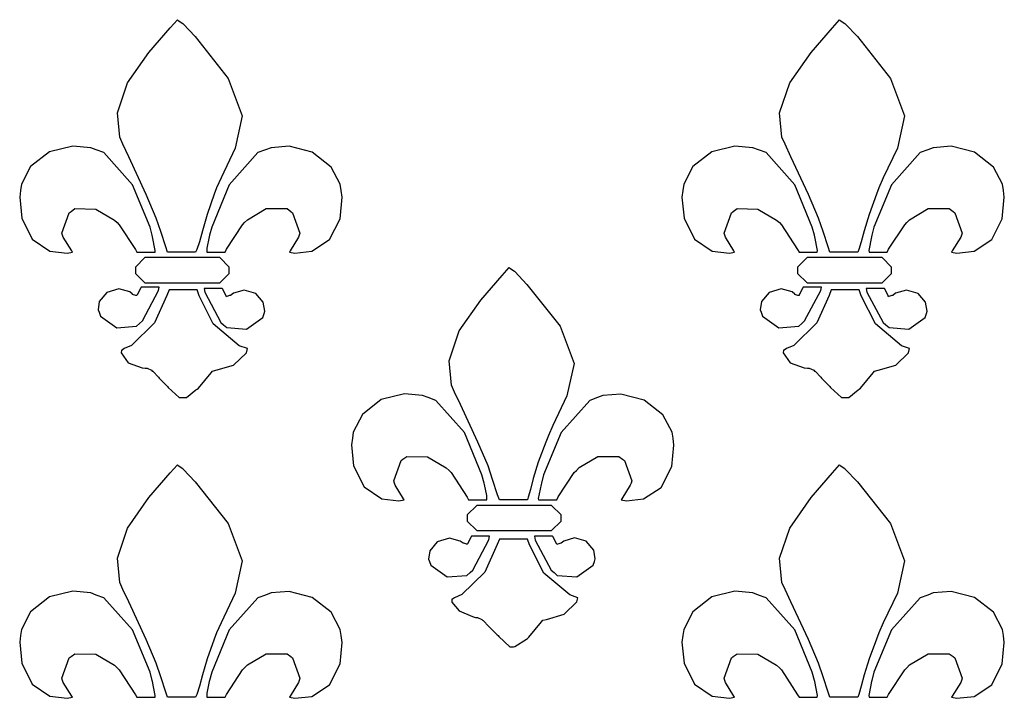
# Model space of a CAD drawing. Extents: x 2.21 to 5.36, y 0.23 to 5.17.
# Tile 6 of 8: x 2.22 to 2.95, y 4.65 to 5.16. Entities that reach past the tile are written whole.
import ezdxf

# ---------------------------------------------------------------- set-up
doc = ezdxf.new("R2010")
doc.units = 0
doc.layers.get('0').update_dxf_attribs({"linetype": 'CONTINUOUS'})

msp = doc.modelspace()

# ---------------------------------------------------------------- linework, layer by layer
at = {"color": 2}
for points in [[(2.34896, 4.98264), (2.34375, 4.98264), (2.33203, 4.98264), (2.32813, 4.98264), (2.32676, 4.98643), (2.32303, 4.99783), (2.31967, 5.00792), (2.31213, 5.02544), (2.29915, 5.05354), (2.29482, 5.06282), (2.29243, 5.06808), (2.29075, 5.08615), (2.29829, 5.10846), (2.31424, 5.13113), (2.33008, 5.14953), (2.33539, 5.15554), (2.33589, 5.15506), (2.33931, 5.15272), (2.33957, 5.15246), (2.34864, 5.14296), (2.37321, 5.11187), (2.38368, 5.0841), (2.37836, 5.06), (2.36783, 5.03797), (2.36458, 5.03054), (2.36274, 5.02561), (2.35758, 5.01064), (2.354, 4.99843), (2.35183, 4.99029), (2.34978, 4.98449), (2.34896, 4.98264)], [(2.84169, 4.98264), (2.83649, 4.98264), (2.82476, 4.98264), (2.82086, 4.98264), (2.8195, 4.98643), (2.81575, 4.99783), (2.81233, 5.00792), (2.80485, 5.02544), (2.79183, 5.05354), (2.78749, 5.06282), (2.7851, 5.06808), (2.78342, 5.08615), (2.79096, 5.10846), (2.80697, 5.13113), (2.82275, 5.14953), (2.82813, 5.15554), (2.82861, 5.15506), (2.83203, 5.15272), (2.83231, 5.15246), (2.84136, 5.14296), (2.86594, 5.11187), (2.87642, 5.0841), (2.8711, 5.06), (2.86057, 5.03797), (2.85732, 5.03054), (2.85542, 5.02561), (2.85015, 5.01064), (2.84631, 4.99843), (2.84407, 4.99029), (2.84233, 4.98454), (2.84169, 4.98264)], [(2.31668, 4.99511), (2.31511, 5.00114), (2.30208, 5.03276), (2.28071, 5.05664), (2.27501, 5.05871), (2.27094, 5.06028), (2.25754, 5.06147), (2.24024, 5.05729), (2.22618, 5.04628), (2.2194, 5.0331), (2.21875, 5.02849), (2.21804, 5.02349), (2.21963, 5.00786), (2.22743, 4.99229), (2.24056, 4.9834), (2.25331, 4.98182), (2.25726, 4.98264), (2.25672, 4.98346), (2.25049, 4.9936), (2.25, 4.99511), (2.24946, 4.99669), (2.25493, 5.01183), (2.25624, 5.01286), (2.25906, 5.01497), (2.27458, 5.01454), (2.28851, 5.00635), (2.29064, 5.0045), (2.29215, 5.00299), (2.30414, 4.98449), (2.30524, 4.98264), (2.3086, 4.98264), (2.31619, 4.98264), (2.31874, 4.98264), (2.31896, 4.98372), (2.31689, 4.99408), (2.31668, 4.99511)], [(2.35732, 4.98264), (2.36068, 4.98264), (2.36828, 4.98264), (2.37082, 4.98264), (2.37185, 4.98475), (2.38385, 5.00299), (2.38542, 5.0045), (2.38747, 5.00662), (2.40142, 5.01497), (2.41694, 5.01497), (2.41982, 5.01286), (2.42111, 5.01183), (2.42654, 4.99669), (2.42606, 4.99511), (2.42551, 4.9936), (2.41922, 4.98346), (2.41872, 4.98264), (2.42264, 4.98182), (2.43544, 4.98324), (2.44857, 4.99192), (2.45637, 5.00743), (2.45796, 5.02339), (2.45731, 5.02849), (2.4566, 5.03304), (2.44982, 5.04585), (2.43576, 5.05686), (2.41846, 5.06131), (2.40506, 5.06022), (2.40104, 5.05871), (2.39529, 5.05664), (2.37392, 5.03276), (2.36089, 5.00114), (2.35938, 4.99511), (2.3591, 4.99408), (2.35732, 4.98551), (2.35732, 4.98264)], [(2.80935, 4.99511), (2.80778, 5.00114), (2.79476, 5.03276), (2.77339, 5.05664), (2.76768, 5.05871), (2.76361, 5.06028), (2.75022, 5.06147), (2.73292, 5.05729), (2.71892, 5.04628), (2.71212, 5.0331), (2.71149, 5.02849), (2.71078, 5.02349), (2.71235, 5.00786), (2.72017, 4.99229), (2.73324, 4.9834), (2.74604, 4.98182), (2.75, 4.98264), (2.74946, 4.98346), (2.74322, 4.9936), (2.74274, 4.99511), (2.74219, 4.99669), (2.74767, 5.01183), (2.74897, 5.01286), (2.75179, 5.01497), (2.76731, 5.01454), (2.78119, 5.00635), (2.78331, 5.0045), (2.78489, 5.00299), (2.79682, 4.98449), (2.7979, 4.98264), (2.80126, 4.98264), (2.80892, 4.98264), (2.81147, 4.98264), (2.81168, 4.98372), (2.80963, 4.99408), (2.80935, 4.99511)], [(2.84999, 4.98264), (2.85335, 4.98264), (2.861, 4.98264), (2.86356, 4.98264), (2.86458, 4.98475), (2.87657, 5.00299), (2.87815, 5.0045), (2.88021, 5.00662), (2.8941, 5.01497), (2.90961, 5.01497), (2.91249, 5.01286), (2.91379, 5.01183), (2.91922, 4.99669), (2.91872, 4.99511), (2.91818, 4.9936), (2.91194, 4.98346), (2.91146, 4.98264), (2.91536, 4.98182), (2.92817, 4.98324), (2.94125, 4.99192), (2.94906, 5.00743), (2.95063, 5.02339), (2.94997, 5.02849), (2.94928, 5.03304), (2.94249, 5.04585), (2.9285, 5.05686), (2.91118, 5.06131), (2.89779, 5.06022), (2.89378, 5.05871), (2.88803, 5.05664), (2.86664, 5.03276), (2.85363, 5.00114), (2.85211, 4.99511), (2.85183, 4.99408), (2.84972, 4.98372), (2.84999, 4.98264)], [(2.37397, 4.96907), (2.37397, 4.97146), (2.36692, 4.97846), (2.36458, 4.97846), (2.31353, 4.97846), (2.31114, 4.97846), (2.30414, 4.97146), (2.30414, 4.96907), (2.30414, 4.96674), (2.31114, 4.95975), (2.31353, 4.95975), (2.36458, 4.95975), (2.36692, 4.95975), (2.37397, 4.96674), (2.37397, 4.96907)], [(2.86664, 4.96907), (2.86664, 4.97146), (2.85965, 4.97846), (2.85732, 4.97846), (2.80626, 4.97846), (2.80387, 4.97846), (2.79688, 4.97146), (2.79688, 4.96907), (2.79688, 4.96674), (2.80387, 4.95975), (2.80626, 4.95975), (2.85732, 4.95975), (2.85965, 4.95975), (2.86664, 4.96674), (2.86664, 4.96907)], [(2.59581, 4.79829), (2.5906, 4.79829), (2.57889, 4.79829), (2.57497, 4.79829), (2.57362, 4.80208), (2.56988, 4.81347), (2.56651, 4.82357), (2.55897, 4.8411), (2.54601, 4.86919), (2.54167, 4.87847), (2.53928, 4.88368), (2.5376, 4.90175), (2.54514, 4.92404), (2.56114, 4.94678), (2.57693, 4.96517), (2.58231, 4.97119), (2.58279, 4.97071), (2.58621, 4.96832), (2.58649, 4.96804), (2.59549, 4.95856), (2.62007, 4.92751), (2.63058, 4.89974), (2.62522, 4.87565), (2.61469, 4.85363), (2.61143, 4.84619), (2.60943, 4.84125), (2.60385, 4.82628), (2.6001, 4.81401), (2.5981, 4.80593), (2.59646, 4.80018), (2.59581, 4.79829)], [(2.30208, 4.95139), (2.30003, 4.95296), (2.29183, 4.95514), (2.28288, 4.95242), (2.27729, 4.94586), (2.27636, 4.93956), (2.27707, 4.93782), (2.2781, 4.935), (2.29021, 4.92626), (2.3049, 4.92746), (2.30729, 4.92953), (2.30935, 4.93137), (2.32135, 4.954), (2.32189, 4.9566), (2.31847, 4.9566), (2.31082, 4.9566), (2.30832, 4.9566), (2.30806, 4.95611), (2.30544, 4.9509), (2.30524, 4.95036), (2.30442, 4.95036), (2.30208, 4.95117), (2.30208, 4.95139)], [(2.31147, 4.89615), (2.31278, 4.89615), (2.31614, 4.89464), (2.31668, 4.8941), (2.31717, 4.89388), (2.32135, 4.88943), (2.32189, 4.88889), (2.32237, 4.8884), (2.32758, 4.88319), (2.32813, 4.88265), (2.32861, 4.88189), (2.33681, 4.87429), (2.33957, 4.87429), (2.34218, 4.87429), (2.34918, 4.88004), (2.34999, 4.88053), (2.35101, 4.88135), (2.3604, 4.89279), (2.36143, 4.8941), (2.36404, 4.89464), (2.37717, 4.89854), (2.38667, 4.90767), (2.38747, 4.91075), (2.38146, 4.91287), (2.36208, 4.92914), (2.35151, 4.95014), (2.34999, 4.95454), (2.34478, 4.95454), (2.33306, 4.95454), (2.32915, 4.95454), (2.32758, 4.95036), (2.31836, 4.9299), (2.30126, 4.91314), (2.29585, 4.91075), (2.29585, 4.91075), (2.29422, 4.90972), (2.29372, 4.90972), (2.29346, 4.90767), (2.29867, 4.90022), (2.30908, 4.89643), (2.31147, 4.89615)], [(2.37185, 4.94933), (2.37158, 4.95014), (2.36897, 4.95535), (2.36876, 4.95557), (2.36535, 4.95557), (2.35769, 4.95557), (2.35519, 4.95557), (2.35568, 4.95275), (2.36768, 4.93033), (2.36979, 4.9285), (2.37213, 4.92643), (2.38683, 4.92524), (2.39893, 4.93397), (2.40001, 4.93679), (2.4005, 4.93875), (2.39931, 4.94526), (2.39372, 4.95182), (2.38504, 4.95426), (2.37701, 4.95193), (2.375, 4.95036), (2.37418, 4.95036), (2.37213, 4.9496), (2.37185, 4.94933)], [(2.79482, 4.95139), (2.79275, 4.95296), (2.78456, 4.95514), (2.77561, 4.95242), (2.77001, 4.94586), (2.7691, 4.93956), (2.76981, 4.93782), (2.77083, 4.935), (2.78293, 4.92626), (2.79764, 4.92746), (2.80003, 4.92953), (2.80208, 4.93137), (2.81401, 4.954), (2.81456, 4.9566), (2.81114, 4.9566), (2.80354, 4.9566), (2.80106, 4.9566), (2.80078, 4.95611), (2.79812, 4.9509), (2.7979, 4.95036), (2.7971, 4.95036), (2.79482, 4.95117), (2.79482, 4.95139)], [(2.80414, 4.89615), (2.80544, 4.89615), (2.80881, 4.89464), (2.80935, 4.8941), (2.80985, 4.89388), (2.81401, 4.88943), (2.81456, 4.88889), (2.81506, 4.8884), (2.82032, 4.88319), (2.82086, 4.88265), (2.82135, 4.88189), (2.82954, 4.87429), (2.83231, 4.87429), (2.8349, 4.87429), (2.8419, 4.88004), (2.84272, 4.88053), (2.84375, 4.88135), (2.85308, 4.89279), (2.85417, 4.8941), (2.85678, 4.89464), (2.8699, 4.89854), (2.87939, 4.90767), (2.88021, 4.91075), (2.87418, 4.91287), (2.85476, 4.92914), (2.84424, 4.95014), (2.84272, 4.95454), (2.83751, 4.95454), (2.82579, 4.95454), (2.82189, 4.95454), (2.82032, 4.95036), (2.81104, 4.9299), (2.794, 4.91314), (2.78851, 4.91075), (2.78851, 4.91075), (2.78694, 4.90972), (2.78646, 4.90972), (2.78618, 4.90767), (2.79139, 4.90022), (2.80181, 4.89643), (2.80414, 4.89615)], [(2.86458, 4.94933), (2.86431, 4.95014), (2.86171, 4.95535), (2.86143, 4.95557), (2.85801, 4.95557), (2.85042, 4.95557), (2.84793, 4.95557), (2.84842, 4.95275), (2.8604, 4.93033), (2.86253, 4.9285), (2.86486, 4.92643), (2.87956, 4.92524), (2.89165, 4.93397), (2.89268, 4.93679), (2.89318, 4.93875), (2.89199, 4.94526), (2.88644, 4.95182), (2.87776, 4.95426), (2.86974, 4.95193), (2.86774, 4.95036), (2.86692, 4.95036), (2.86481, 4.9496), (2.86458, 4.94933)], [(2.56353, 4.81076), (2.56196, 4.81679), (2.54893, 4.84842), (2.52756, 4.87224), (2.52186, 4.87429), (2.51779, 4.87587), (2.50439, 4.87706), (2.48708, 4.87289), (2.47304, 4.86187), (2.46625, 4.84868), (2.4656, 4.84407), (2.4649, 4.83908), (2.46647, 4.82351), (2.47433, 4.80794), (2.48742, 4.79904), (2.50022, 4.79747), (2.50418, 4.79829), (2.50364, 4.7991), (2.49735, 4.80925), (2.49685, 4.81076), (2.49631, 4.81233), (2.50185, 4.82742), (2.50315, 4.82844), (2.50597, 4.83057), (2.52149, 4.83018), (2.53537, 4.822), (2.53749, 4.82015), (2.53901, 4.81863), (2.551, 4.80013), (2.55208, 4.79829), (2.55544, 4.79829), (2.5631, 4.79829), (2.56565, 4.79829), (2.56565, 4.80143), (2.56375, 4.80974), (2.56353, 4.81076)], [(2.60417, 4.79829), (2.60753, 4.79829), (2.61518, 4.79829), (2.61774, 4.79829), (2.61876, 4.8004), (2.63069, 4.81863), (2.63226, 4.82015), (2.63433, 4.82226), (2.64828, 4.83057), (2.66379, 4.83057), (2.66667, 4.82844), (2.66797, 4.82742), (2.67339, 4.81233), (2.6729, 4.81076), (2.67236, 4.80925), (2.66612, 4.7991), (2.66564, 4.79829), (2.66954, 4.79747), (2.68229, 4.79889), (2.69542, 4.80751), (2.70324, 4.82303), (2.70481, 4.83897), (2.70415, 4.84407), (2.70344, 4.84864), (2.69667, 4.86143), (2.68267, 4.8725), (2.66531, 4.87696), (2.65192, 4.87587), (2.64789, 4.87429), (2.64214, 4.87224), (2.62082, 4.84842), (2.60781, 4.81679), (2.60622, 4.81076), (2.60596, 4.80974), (2.60389, 4.79932), (2.60417, 4.79829)], [(2.34896, 4.65136), (2.34375, 4.65136), (2.33203, 4.65136), (2.32813, 4.65136), (2.32676, 4.65517), (2.32303, 4.66656), (2.31967, 4.67671), (2.31213, 4.69422), (2.29915, 4.72233), (2.29482, 4.73161), (2.29243, 4.73682), (2.29075, 4.75489), (2.29829, 4.77718), (2.31424, 4.79992), (2.33008, 4.81831), (2.33539, 4.82433), (2.33589, 4.82383), (2.33931, 4.82146), (2.33957, 4.82118), (2.34864, 4.81168), (2.37321, 4.78065), (2.38368, 4.75288), (2.37836, 4.72879), (2.36783, 4.70676), (2.36458, 4.69933), (2.36274, 4.69456), (2.35758, 4.67996), (2.354, 4.66797), (2.35183, 4.65961), (2.34978, 4.65338), (2.34896, 4.65136)], [(2.34896, 4.65136), (2.34375, 4.65136), (2.33203, 4.65136), (2.32813, 4.65136), (2.32676, 4.65517), (2.32303, 4.66656), (2.31967, 4.67671), (2.31213, 4.69422), (2.29915, 4.72233), (2.29482, 4.73161), (2.29243, 4.73682), (2.29075, 4.75489), (2.29829, 4.77718), (2.31424, 4.79992), (2.33008, 4.81831), (2.33539, 4.82433), (2.33589, 4.82383), (2.33931, 4.82146), (2.33957, 4.82118), (2.34864, 4.81168), (2.37321, 4.78065), (2.38368, 4.75288), (2.37836, 4.72879), (2.36783, 4.70676), (2.36458, 4.69933), (2.36274, 4.69456), (2.35758, 4.67996), (2.354, 4.66797), (2.35183, 4.65961), (2.34978, 4.65338), (2.34896, 4.65136)], [(2.84169, 4.65136), (2.83649, 4.65136), (2.82476, 4.65136), (2.82086, 4.65136), (2.8195, 4.65517), (2.81575, 4.66656), (2.81233, 4.67671), (2.80485, 4.69422), (2.79183, 4.72233), (2.78749, 4.73161), (2.7851, 4.73682), (2.78342, 4.75489), (2.79096, 4.77718), (2.80697, 4.79992), (2.82275, 4.81831), (2.82813, 4.82433), (2.82861, 4.82383), (2.83203, 4.82146), (2.83231, 4.82118), (2.84136, 4.81168), (2.86594, 4.78065), (2.87642, 4.75288), (2.8711, 4.72879), (2.86057, 4.70676), (2.85732, 4.69933), (2.85542, 4.69456), (2.85015, 4.67996), (2.84631, 4.66797), (2.84407, 4.65961), (2.84233, 4.65343), (2.84169, 4.65136)], [(2.84169, 4.65136), (2.83649, 4.65136), (2.82476, 4.65136), (2.82086, 4.65136), (2.8195, 4.65517), (2.81575, 4.66656), (2.81233, 4.67671), (2.80485, 4.69422), (2.79183, 4.72233), (2.78749, 4.73161), (2.7851, 4.73682), (2.78342, 4.75489), (2.79096, 4.77718), (2.80697, 4.79992), (2.82275, 4.81831), (2.82813, 4.82433), (2.82861, 4.82383), (2.83203, 4.82146), (2.83231, 4.82118), (2.84136, 4.81168), (2.86594, 4.78065), (2.87642, 4.75288), (2.8711, 4.72879), (2.86057, 4.70676), (2.85732, 4.69933), (2.85542, 4.69456), (2.85015, 4.67996), (2.84631, 4.66797), (2.84407, 4.65961), (2.84233, 4.65343), (2.84169, 4.65136)], [(2.62082, 4.78472), (2.62082, 4.78711), (2.61376, 4.79411), (2.61143, 4.79411), (2.56044, 4.79411), (2.55806, 4.79411), (2.55106, 4.78711), (2.55106, 4.78472), (2.55106, 4.78239), (2.55806, 4.77533), (2.56044, 4.77533), (2.61143, 4.77533), (2.61376, 4.77533), (2.62082, 4.78239), (2.62082, 4.78472)], [(2.5479, 4.76594), (2.54585, 4.76758), (2.53771, 4.76975), (2.52875, 4.76704), (2.52311, 4.76042), (2.52219, 4.75418), (2.52289, 4.75244), (2.52393, 4.74962), (2.53603, 4.74089), (2.55072, 4.74203), (2.55311, 4.74408), (2.55518, 4.74593), (2.56717, 4.76856), (2.56771, 4.77115), (2.56429, 4.77115), (2.55664, 4.77115), (2.55414, 4.77115), (2.55387, 4.77067), (2.55126, 4.76546), (2.55106, 4.76492), (2.55078, 4.76519), (2.54861, 4.76594), (2.5479, 4.76594)], [(2.61774, 4.76492), (2.61746, 4.76574), (2.61481, 4.77094), (2.61458, 4.77115), (2.61117, 4.77115), (2.60351, 4.77115), (2.60101, 4.77115), (2.60151, 4.76833), (2.6135, 4.74593), (2.61561, 4.74408), (2.61794, 4.74203), (2.63265, 4.74089), (2.64475, 4.74962), (2.64583, 4.75244), (2.64632, 4.75435), (2.64513, 4.76085), (2.6396, 4.76742), (2.63086, 4.76986), (2.62283, 4.76753), (2.62082, 4.76594), (2.62082, 4.76594), (2.61822, 4.76519), (2.61774, 4.76492)], [(2.55729, 4.71078), (2.5586, 4.71078), (2.56196, 4.70921), (2.5625, 4.70865), (2.56299, 4.70844), (2.56717, 4.704), (2.56771, 4.70344), (2.56819, 4.70296), (2.5734, 4.69775), (2.57394, 4.69721), (2.57443, 4.69646), (2.58263, 4.68892), (2.58539, 4.68892), (2.58643, 4.68918), (2.595, 4.69467), (2.59581, 4.69515), (2.59685, 4.69596), (2.60622, 4.70736), (2.60732, 4.70865), (2.60992, 4.70921), (2.62304, 4.71311), (2.63254, 4.72228), (2.63336, 4.72537), (2.62733, 4.72749), (2.60792, 4.74376), (2.59739, 4.76471), (2.59581, 4.7691), (2.5906, 4.7691), (2.57889, 4.7691), (2.57497, 4.7691), (2.5734, 4.76497), (2.56418, 4.74451), (2.5471, 4.72771), (2.54167, 4.72537), (2.54167, 4.72537), (2.5401, 4.72428), (2.53961, 4.72428), (2.53961, 4.72211), (2.54492, 4.7156), (2.5549, 4.71132), (2.55729, 4.71078)], [(2.31668, 4.6639), (2.31511, 4.66992), (2.30208, 4.70156), (2.28071, 4.72537), (2.27501, 4.72743), (2.27094, 4.729), (2.25754, 4.73019), (2.24024, 4.72601), (2.22618, 4.715), (2.2194, 4.70182), (2.21875, 4.69721), (2.21804, 4.69222), (2.21963, 4.6766), (2.22743, 4.66103), (2.24056, 4.65213), (2.25331, 4.65056), (2.25726, 4.65136), (2.25672, 4.65218), (2.25049, 4.66238), (2.25, 4.6639), (2.24946, 4.66547), (2.25493, 4.68056), (2.25624, 4.68158), (2.25906, 4.68371), (2.27458, 4.68332), (2.28851, 4.67513), (2.29064, 4.67329), (2.29215, 4.67171), (2.30414, 4.65321), (2.30524, 4.65136), (2.3086, 4.65136), (2.31619, 4.65136), (2.31874, 4.65136), (2.31896, 4.65267), (2.31689, 4.66314), (2.31668, 4.6639)], [(2.31668, 4.6639), (2.31511, 4.66992), (2.30208, 4.70156), (2.28071, 4.72537), (2.27501, 4.72743), (2.27094, 4.729), (2.25754, 4.73019), (2.24024, 4.72601), (2.22618, 4.715), (2.2194, 4.70182), (2.21875, 4.69721), (2.21804, 4.69222), (2.21963, 4.6766), (2.22743, 4.66103), (2.24056, 4.65213), (2.25331, 4.65056), (2.25726, 4.65136), (2.25672, 4.65218), (2.25049, 4.66238), (2.25, 4.6639), (2.24946, 4.66547), (2.25493, 4.68056), (2.25624, 4.68158), (2.25906, 4.68371), (2.27458, 4.68332), (2.28851, 4.67513), (2.29064, 4.67329), (2.29215, 4.67171), (2.30414, 4.65321), (2.30524, 4.65136), (2.3086, 4.65136), (2.31619, 4.65136), (2.31874, 4.65136), (2.31896, 4.65267), (2.31689, 4.66314), (2.31668, 4.6639)], [(2.35732, 4.65136), (2.36068, 4.65136), (2.36828, 4.65136), (2.37082, 4.65136), (2.37185, 4.65349), (2.38385, 4.67171), (2.38542, 4.67329), (2.38747, 4.6754), (2.40142, 4.68371), (2.41694, 4.68371), (2.41982, 4.68158), (2.42111, 4.68056), (2.42654, 4.66547), (2.42606, 4.6639), (2.42551, 4.66238), (2.41922, 4.65218), (2.41872, 4.65136), (2.42264, 4.65056), (2.43544, 4.65196), (2.44857, 4.66064), (2.45637, 4.67617), (2.45796, 4.69211), (2.45731, 4.69721), (2.4566, 4.70176), (2.44982, 4.71457), (2.43576, 4.72564), (2.41846, 4.73008), (2.40506, 4.729), (2.40104, 4.72743), (2.39529, 4.72537), (2.37392, 4.70156), (2.36089, 4.66992), (2.35938, 4.6639), (2.3591, 4.66314), (2.35732, 4.65435), (2.35732, 4.65136)], [(2.35732, 4.65136), (2.36068, 4.65136), (2.36828, 4.65136), (2.37082, 4.65136), (2.37185, 4.65349), (2.38385, 4.67171), (2.38542, 4.67329), (2.38747, 4.6754), (2.40142, 4.68371), (2.41694, 4.68371), (2.41982, 4.68158), (2.42111, 4.68056), (2.42654, 4.66547), (2.42606, 4.6639), (2.42551, 4.66238), (2.41922, 4.65218), (2.41872, 4.65136), (2.42264, 4.65056), (2.43544, 4.65196), (2.44857, 4.66064), (2.45637, 4.67617), (2.45796, 4.69211), (2.45731, 4.69721), (2.4566, 4.70176), (2.44982, 4.71457), (2.43576, 4.72564), (2.41846, 4.73008), (2.40506, 4.729), (2.40104, 4.72743), (2.39529, 4.72537), (2.37392, 4.70156), (2.36089, 4.66992), (2.35938, 4.6639), (2.3591, 4.66314), (2.35732, 4.65435), (2.35732, 4.65136)], [(2.80935, 4.6639), (2.80778, 4.66992), (2.79476, 4.70156), (2.77339, 4.72537), (2.76768, 4.72743), (2.76361, 4.729), (2.75022, 4.73019), (2.73292, 4.72601), (2.71892, 4.715), (2.71212, 4.70182), (2.71149, 4.69721), (2.71078, 4.69222), (2.71235, 4.6766), (2.72017, 4.66103), (2.73324, 4.65213), (2.74604, 4.65056), (2.75, 4.65136), (2.74946, 4.65218), (2.74322, 4.66238), (2.74274, 4.6639), (2.74219, 4.66547), (2.74767, 4.68056), (2.74897, 4.68158), (2.75179, 4.68371), (2.76731, 4.68332), (2.78119, 4.67513), (2.78331, 4.67329), (2.78489, 4.67171), (2.79682, 4.65321), (2.7979, 4.65136), (2.80126, 4.65136), (2.80892, 4.65136), (2.81147, 4.65136), (2.81168, 4.65267), (2.80963, 4.66314), (2.80935, 4.6639)], [(2.80935, 4.6639), (2.80778, 4.66992), (2.79476, 4.70156), (2.77339, 4.72537), (2.76768, 4.72743), (2.76361, 4.729), (2.75022, 4.73019), (2.73292, 4.72601), (2.71892, 4.715), (2.71212, 4.70182), (2.71149, 4.69721), (2.71078, 4.69222), (2.71235, 4.6766), (2.72017, 4.66103), (2.73324, 4.65213), (2.74604, 4.65056), (2.75, 4.65136), (2.74946, 4.65218), (2.74322, 4.66238), (2.74274, 4.6639), (2.74219, 4.66547), (2.74767, 4.68056), (2.74897, 4.68158), (2.75179, 4.68371), (2.76731, 4.68332), (2.78119, 4.67513), (2.78331, 4.67329), (2.78489, 4.67171), (2.79682, 4.65321), (2.7979, 4.65136), (2.80126, 4.65136), (2.80892, 4.65136), (2.81147, 4.65136), (2.81168, 4.65267), (2.80963, 4.66314), (2.80935, 4.6639)], [(2.84999, 4.65136), (2.85335, 4.65136), (2.861, 4.65136), (2.86356, 4.65136), (2.86458, 4.65349), (2.87657, 4.67171), (2.87815, 4.67329), (2.88021, 4.6754), (2.8941, 4.68371), (2.90961, 4.68371), (2.91249, 4.68158), (2.91379, 4.68056), (2.91922, 4.66547), (2.91872, 4.6639), (2.91818, 4.66238), (2.91194, 4.65218), (2.91146, 4.65136), (2.91536, 4.65056), (2.92817, 4.65196), (2.94125, 4.66064), (2.94906, 4.67617), (2.95063, 4.69211), (2.94997, 4.69721), (2.94928, 4.70176), (2.94249, 4.71457), (2.9285, 4.72564), (2.91118, 4.73008), (2.89779, 4.729), (2.89378, 4.72743), (2.88803, 4.72537), (2.86664, 4.70156), (2.85363, 4.66992), (2.85211, 4.6639), (2.85183, 4.66314), (2.84972, 4.65267), (2.84999, 4.65136)], [(2.84999, 4.65136), (2.85335, 4.65136), (2.861, 4.65136), (2.86356, 4.65136), (2.86458, 4.65349), (2.87657, 4.67171), (2.87815, 4.67329), (2.88021, 4.6754), (2.8941, 4.68371), (2.90961, 4.68371), (2.91249, 4.68158), (2.91379, 4.68056), (2.91922, 4.66547), (2.91872, 4.6639), (2.91818, 4.66238), (2.91194, 4.65218), (2.91146, 4.65136), (2.91536, 4.65056), (2.92817, 4.65196), (2.94125, 4.66064), (2.94906, 4.67617), (2.95063, 4.69211), (2.94997, 4.69721), (2.94928, 4.70176), (2.94249, 4.71457), (2.9285, 4.72564), (2.91118, 4.73008), (2.89779, 4.729), (2.89378, 4.72743), (2.88803, 4.72537), (2.86664, 4.70156), (2.85363, 4.66992), (2.85211, 4.6639), (2.85183, 4.66314), (2.84972, 4.65267), (2.84999, 4.65136)]]:
    msp.add_lwpolyline(points, close=True, dxfattribs=at)

doc.saveas('drawing.dxf')
